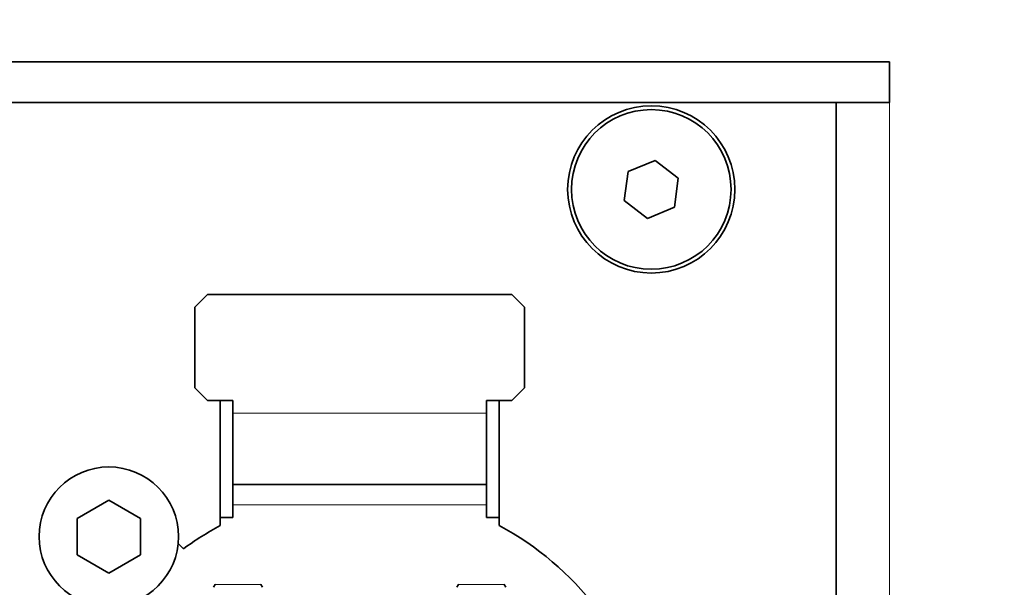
# Model space of a CAD drawing. Header units: millimetres. Extents: x 0 to 1118, y 0 to 864.
# Tile 55 of 86: x 634.91 to 644.63, y 204.39 to 209.98. Entities that reach past the tile are written whole.
import ezdxf

# ---------------------------------------------------------------- set-up
doc = ezdxf.new("R2010")
doc.units = ezdxf.units.MM
doc.layers.add('ALPHAREV', color=7, linetype='Continuous', lineweight=25)
doc.styles.add('SLDTEXTSTYLE0', font='TXT', dxfattribs={"width": 0.605})
doc.dimstyles.new('SLDDIMSTYLE2', dxfattribs={"dimtxt": 3.175, "dimasz": 4.572, "dimexe": 0, "dimexo": 0.0625, "dimgap": 0.79375, "dimtad": 0, "dimtih": 1, "dimtoh": 1, "dimdec": 1, "dimlfac": 4, "dimrnd": 1e-09, "dimzin": 12, "dimdsep": 46, "dimtxsty": 'SLDTEXTSTYLE0', "dimsah": 1, "dimcen": 0.09, "dimadec": 0, "dimazin": 3, "dimtfac": 1, "dimtofl": 0, "dimtmove": 0, "dimatfit": 3, "dimfxl": 1, "dimfrac": 2, "dimtolj": 1, "dimtzin": 12, "dimarcsym": 0})

# ---------------------------------------------------------------- blocks, each defined once
blk = doc.blocks.new('_D_9')
at = {"layer": 'ALPHAREV'}
for p, q in [((610.2086, 241.6675), (609.1172, 241.6675)), ((609.1172, 241.6675), (609.1172, 236.7948)), ((618.6973, 241.6675), (619.7887, 241.6675)), ((619.7887, 241.6675), (619.7887, 236.7948)), ((575.0209, 210.7682), (575.0209, 240.8314)), ((642.9709, 210.7682), (642.9709, 240.8314)), ((575.0209, 239.2312), (596.3848, 239.2312)), ((642.9709, 239.2312), (621.6071, 239.2312)), ((609.1172, 236.7948), (610.2086, 236.7948)), ((619.7887, 236.7948), (618.6973, 236.7948))]:
    blk.add_line(p, q, dxfattribs=at)
for points in [[(575.0209, 239.2312), (579.5929, 238.4692), (579.5929, 239.9932)], [(642.9709, 239.2312), (638.3989, 239.9932), (638.3989, 238.4692)]]:
    blk.add_solid(points, dxfattribs=at)
at = {"layer": 'ALPHAREV', "char_height": 3.175, "attachment_point": 1, "style": 'SLDTEXTSTYLE0'}
for s, insert in [('271.8', (597.1117, 240.8876)), ('10.7', (610.2086, 240.8876))]:
    blk.add_mtext(s, dxfattribs=dict(at, insert=insert))
blk = doc.blocks.new('_D_11')
at = {"layer": 'ALPHAREV'}
for p, q in [((555.6911, 241.6675), (554.5997, 241.6675)), ((554.5997, 241.6675), (554.5997, 236.7948)), ((561.7545, 241.6675), (562.8459, 241.6675)), ((562.8459, 241.6675), (562.8459, 236.7948)), ((564.6643, 239.2312), (567.8393, 239.2312)), ((567.8393, 239.2312), (567.8393, 186.093)), ((554.5997, 236.7948), (555.6911, 236.7948)), ((562.8459, 236.7948), (561.7545, 236.7948)), ((572.8957, 186.093), (566.2391, 186.093)), ((567.8393, 132.068), (567.8393, 186.093)), ((672.5026, 132.068), (566.2391, 132.068))]:
    blk.add_line(p, q, dxfattribs=at)
for points in [[(567.8393, 186.093), (567.0773, 181.521), (568.6013, 181.521)], [(567.8393, 132.068), (568.6013, 136.64), (567.0773, 136.64)]]:
    blk.add_solid(points, dxfattribs=at)
at = {"layer": 'ALPHAREV', "char_height": 3.175, "attachment_point": 1, "style": 'SLDTEXTSTYLE0'}
for s, insert in [('216.1', (542.5942, 240.8876)), ('8.5', (555.6911, 240.8876))]:
    blk.add_mtext(s, dxfattribs=dict(at, insert=insert))
blk = doc.blocks.new('_D_14')
at = {"layer": 'ALPHAREV'}
for p, q in [((720.7354, 241.6675), (719.6439, 241.6675)), ((719.6439, 241.6675), (719.6439, 236.7948)), ((726.7987, 241.6675), (727.8901, 241.6675)), ((727.8901, 241.6675), (727.8901, 236.7948)), ((642.9709, 210.7682), (642.9709, 240.8314)), ((683.9903, 140.1687), (683.9903, 240.8314)), ((642.9709, 239.2312), (683.9903, 239.2312)), ((683.9903, 239.2312), (706.9115, 239.2312)), ((719.6439, 236.7948), (720.7354, 236.7948)), ((727.8901, 236.7948), (726.7987, 236.7948))]:
    blk.add_line(p, q, dxfattribs=at)
for points in [[(642.9709, 239.2312), (647.5429, 238.4692), (647.5429, 239.9932)], [(683.9903, 239.2312), (679.4183, 239.9932), (679.4183, 238.4692)]]:
    blk.add_solid(points, dxfattribs=at)
at = {"layer": 'ALPHAREV', "char_height": 3.175, "attachment_point": 1, "style": 'SLDTEXTSTYLE0'}
for s, insert in [('164.1', (707.6385, 240.8876)), ('6.5', (720.7354, 240.8876))]:
    blk.add_mtext(s, dxfattribs=dict(at, insert=insert))
blk = doc.blocks.new('_D_17')
at = {"layer": 'ALPHAREV'}
for p, q in [((721.2961, 224.4071), (720.2047, 224.4071)), ((720.2047, 224.4071), (720.2047, 219.5344)), ((727.3595, 224.4071), (728.4509, 224.4071)), ((728.4509, 224.4071), (728.4509, 219.5344)), ((709.8976, 221.9707), (706.7226, 221.9707)), ((706.7226, 221.9707), (706.7226, 209.168)), ((720.2047, 219.5344), (721.2961, 219.5344)), ((728.4509, 219.5344), (727.3595, 219.5344)), ((645.0961, 209.168), (708.3228, 209.168)), ((706.7226, 186.093), (706.7226, 209.168)), ((645.0961, 186.093), (708.3228, 186.093))]:
    blk.add_line(p, q, dxfattribs=at)
for points in [[(706.7226, 209.168), (705.9606, 204.596), (707.4846, 204.596)], [(706.7226, 186.093), (707.4846, 190.665), (705.9606, 190.665)]]:
    blk.add_solid(points, dxfattribs=at)
at = {"layer": 'ALPHAREV', "char_height": 3.175, "attachment_point": 1, "style": 'SLDTEXTSTYLE0'}
for s, insert in [('92.3', (710.6246, 223.6271)), ('3.6', (721.2961, 223.6271))]:
    blk.add_mtext(s, dxfattribs=dict(at, insert=insert))

msp = doc.modelspace()

# ---------------------------------------------------------------- linework, layer by layer
at = {"color": 7, "linetype": 'Continuous', "lineweight": 35}
for p, q in [((643.495931, 209.567972), (574.495931, 209.567972)), ((643.495931, 209.167972), (643.495931, 209.567972)), ((643.495931, 209.167972), (574.495931, 209.167972)), ((642.970931, 209.167972), (642.970931, 186.092972)), ((641.183385, 208.596643), (640.916584, 208.486413)), ((641.412247, 208.420702), (641.183385, 208.596643)), ((640.916584, 208.486413), (640.878646, 208.200241)), ((641.374309, 208.134531), (641.412247, 208.420702)), ((640.878646, 208.200241), (641.107509, 208.0243)), ((641.107509, 208.0243), (641.374309, 208.134531)), ((636.768431, 207.275472), (636.643431, 207.150472)), ((639.768431, 207.275472), (636.768431, 207.275472)), ((639.893431, 207.150472), (639.768431, 207.275472)), ((636.643431, 207.150472), (636.643431, 206.352972)), ((639.893431, 206.352972), (639.893431, 207.150472)), ((636.643431, 206.352972), (636.768431, 206.227972)), ((639.768431, 206.227972), (639.893431, 206.352972)), ((636.768431, 206.227972), (637.018431, 206.227972)), ((636.893431, 206.227972), (636.893431, 204.993792)), ((637.018431, 206.227972), (637.018431, 206.102972)), ((639.518431, 206.227972), (639.768431, 206.227972)), ((639.518431, 206.102972), (639.518431, 206.227972)), ((639.643431, 204.993792), (639.643431, 206.227972)), ((637.018431, 205.400472), (637.018431, 206.102972)), ((639.518431, 206.102972), (639.518431, 205.400472)), ((637.018431, 205.400472), (639.518431, 205.400472)), ((637.018431, 205.400472), (637.018431, 205.197972)), ((639.518431, 205.197972), (639.518431, 205.400472)), ((635.793431, 205.246316), (635.480931, 205.065894)), ((636.105931, 205.065894), (635.793431, 205.246316)), ((637.018431, 205.197972), (637.018431, 205.072972)), ((639.518431, 205.197972), (639.518431, 205.072972)), ((635.480931, 205.065894), (635.480931, 204.70505)), ((636.105931, 204.70505), (636.105931, 205.065894)), ((637.018431, 205.072972), (636.893431, 205.072972)), ((639.643431, 205.072972), (639.518431, 205.072972)), ((636.529789, 204.765677), (636.477623, 204.818107)), ((635.480931, 204.70505), (635.793431, 204.524628)), ((635.793431, 204.524628), (636.105931, 204.70505)), ((636.827198, 204.385531), (636.84424, 204.414824)), ((636.84424, 204.414824), (636.847213, 204.416731)), ((637.291305, 204.416731), (637.29424, 204.414824)), ((637.29424, 204.414824), (637.311282, 204.385531)), ((639.22558, 204.385531), (639.242622, 204.414824)), ((639.242623, 204.414824), (639.245596, 204.416731)), ((639.689687, 204.416731), (639.692622, 204.414824)), ((639.692622, 204.414824), (639.709664, 204.385531))]:
    msp.add_line(p, q, dxfattribs=at)
at = {"color": 7, "linetype": 'Continuous', "lineweight": 18}
for p, q in [((643.495931, 209.167972), (643.495931, 186.092972)), ((639.518431, 206.102972), (637.018431, 206.102972)), ((637.018431, 205.197972), (639.518431, 205.197972)), ((636.84424, 204.414824), (637.29424, 204.414824)), ((639.242622, 204.414824), (639.692622, 204.414824))]:
    msp.add_line(p, q, dxfattribs=at)
at = {"color": 7, "linetype": 'Continuous', "lineweight": 35}
for centre, radius in [((641.145447, 208.310472), 0.825), ((641.145447, 208.310472), 0.7875), ((635.793431, 204.885472), 0.6875)]:
    msp.add_circle(centre, radius, dxfattribs=at)
for start, end in [(117.9100683, 126.2903973), (323.4209596, 62.0899317)]:
    msp.add_arc((638.268431, 202.397972), 2.9375, start, end, dxfattribs=at)

# ---------------------------------------------------------------- dimensions: what is measured, and where the dimension line sits
at = {"layer": 'ALPHAREV'}
for base, p1, p2, picture, middle in [((567.839254, 186.092972), (674.102833, 132.067972), (574.495931, 186.092972), '_D_11', (567.839254, 239.231175)), ((706.722626, 209.167972), (643.495931, 186.092972), (643.495931, 209.167972), '_D_17', (706.722626, 221.970723))]:
    dim = msp.add_linear_dim(base=base, p1=p1, p2=p2, angle=90, dimstyle='SLDDIMSTYLE2', dxfattribs=at)
    dim.commit()
    dim.dimension.update_dxf_attribs({"geometry": picture, "text_midpoint": middle, "dimtype": 160})
for p1, picture, middle in [((575.020931, 209.167972), '_D_9', (608.995931, 239.231175)), ((683.990333, 138.568499), '_D_14', (718.310006, 239.231175))]:
    dim = msp.add_linear_dim(base=(642.970931, 239.231175), p1=p1, p2=(642.970931, 209.167972), dimstyle='SLDDIMSTYLE2', dxfattribs=at)
    dim.commit()
    dim.dimension.update_dxf_attribs({"geometry": picture, "text_midpoint": middle, "dimtype": 160})

doc.saveas('drawing.dxf')
